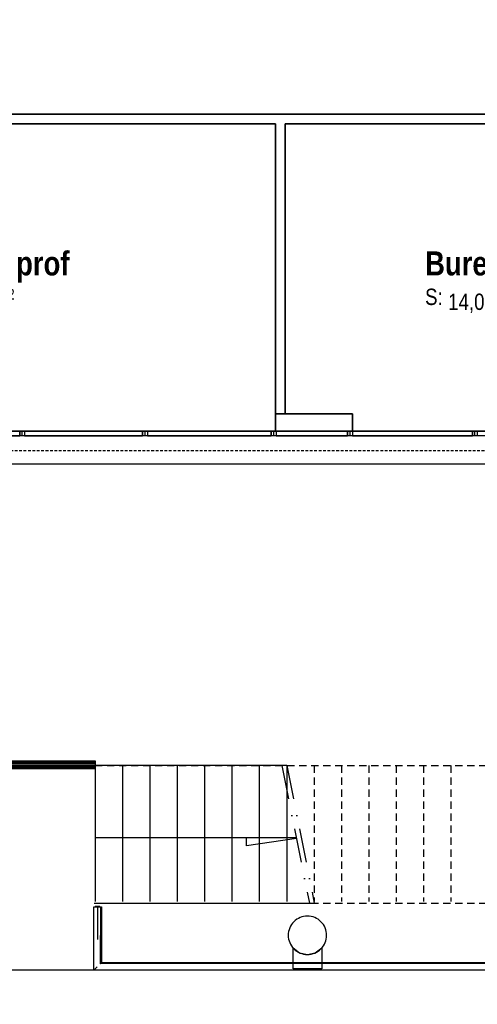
# Model space of a CAD drawing. Extents: x -24342 to 73038, y -9656 to 30949.
# Tile 123 of 170: x 4993 to 5469, y 8003 to 9029. Entities that reach past the tile are written whole.
import ezdxf
from ezdxf.enums import TextEntityAlignment as Align

# ---------------------------------------------------------------- set-up
doc = ezdxf.new("R2010")
doc.units = 0
for name, pattern in [('21.0032_xref_r+1_02_pro$0$Points tirets', [670.277762, 352.777767, -176.388884, 0, -141.111112]), ('21.0032_xref_r+1_02_pro$0$Tirets', [458.610928, 282.222247, -176.388681]), ('21.0032_xref_r+1_02_pro$0$Tirets petits', [125, 75, -50]), ('ACAD_ISO12W100', [21, 12, -3, 0, -3, 0, -3])]:
    doc.linetypes.add(name, pattern=pattern)
for name, color, linetype in [('0_XREF', 250, 'Continuous'), ('21.0032_xref_r+1_02_pro$0$08-01 2D Dessin général.2D', 251, 'Continuous'), ('21.0032_xref_r+1_02_pro$0$A-AREA-____-OTLN.Modèle IFC', 251, 'Continuous'), ('21.0032_xref_r+1_02_pro$0$A-FLOR-HRAL-OTLN.Modèle IFC', 251, 'Continuous'), ('21.0032_xref_r+1_02_pro$0$A-GLAZ-CURT-OTLN.Modèle IFC', 251, 'Continuous'), ('21.0032_xref_r+1_02_pro$0$A-GLAZ-CWMG-OTLN.Modèle IFC', 251, 'Continuous'), ('21.0032_xref_r+1_02_pro$0$A-WALL-____-OTLN.Modèle IFC', 251, 'Continuous'), ('21.0032_xref_r+1_02_pro$0$Marques de Zone ARCHICAD', 251, 'Continuous'), ('21.0032_xref_r+1_02_pro$0$S-BEAM-____-OTLN.Modèle IFC', 253, 'Continuous'), ('21.0032_xref_r+1_02_pro$0$S-COLS-____-OTLN.Modèle IFC', 251, 'Continuous')]:
    doc.layers.add(name, color=color, linetype=linetype)
doc.styles.add('21.0032_xref_r+1_02_pro$0$STYLE_GENERE_1', font='ARIALNB.TTF')
doc.styles.add('21.0032_xref_r+1_02_pro$0$STYLE_GENERE_2', font='ARIALN.TTF')

# ---------------------------------------------------------------- blocks, each defined once
blk = doc.blocks.new('21.0032_xref_r+1_02_pro$0$Bureau prof_BUR_5_1', base_point=(49640, -12400))
at = {"layer": '21.0032_xref_r+1_02_pro$0$Marques de Zone ARCHICAD', "ltscale": 0.1, "insert": (49061, -12518), "char_height": 170, "attachment_point": 1, "style": '21.0032_xref_r+1_02_pro$0$STYLE_GENERE_2'}
blk.add_mtext('\\A1;\\pt0,100;18,50{\\H0.66x;\\S^  ;} m{\\H0.66x;\\S2^  ;}', dxfattribs=at)
at = {"layer": '21.0032_xref_r+1_02_pro$0$Marques de Zone ARCHICAD', "ltscale": 0.1}
for tag, height, style, p in [('DUMMY_849', 250, '21.0032_xref_r+1_02_pro$0$STYLE_GENERE_1', (50459, -12054)), ('ROOM_NAME', 250, '21.0032_xref_r+1_02_pro$0$STYLE_GENERE_1', (48821, -12128)), ('calculatedAreaCode', 170, '21.0032_xref_r+1_02_pro$0$STYLE_GENERE_2', (48821, -12516))]:
    blk.add_attdef(tag, text='', height=height, dxfattribs=dict(at, style=style)).set_placement(p, align=Align.TOP_LEFT)
blk = doc.blocks.new('21.0032_xref_r+1_02_pro$0$Bureau prof_BUR_6_1', base_point=(54965, -12400))
at = {"layer": '21.0032_xref_r+1_02_pro$0$Marques de Zone ARCHICAD', "ltscale": 0.1, "insert": (54386, -12518), "char_height": 170, "attachment_point": 1, "style": '21.0032_xref_r+1_02_pro$0$STYLE_GENERE_2'}
blk.add_mtext('\\A1;\\pt0,100;14,00{\\H0.66x;\\S^  ;} m{\\H0.66x;\\S2^  ;}', dxfattribs=at)
at = {"layer": '21.0032_xref_r+1_02_pro$0$Marques de Zone ARCHICAD', "ltscale": 0.1}
for tag, height, style, p in [('DUMMY_849', 250, '21.0032_xref_r+1_02_pro$0$STYLE_GENERE_1', (55784, -12054)), ('ROOM_NAME', 250, '21.0032_xref_r+1_02_pro$0$STYLE_GENERE_1', (54146, -12128)), ('calculatedAreaCode', 170, '21.0032_xref_r+1_02_pro$0$STYLE_GENERE_2', (54146, -12516))]:
    blk.add_attdef(tag, text='', height=height, dxfattribs=dict(at, style=style)).set_placement(p, align=Align.TOP_LEFT)
blk = doc.blocks.new('21.0032_xref_r+1_02_pro$0$Mur_63_1', base_point=(55940, -10750))
at = {"layer": '21.0032_xref_r+1_02_pro$0$A-WALL-____-OTLN.Modèle IFC', "linetype": 'Continuous', "ltscale": 0.1, "flags": 128}
for points in [[(47940, -10700), (47940, -10800)], [(55890, -10700), (47940, -10700)], [(48040, -10800), (52590, -10800)], [(52690, -10800), (55890, -10800)]]:
    blk.add_lwpolyline(points, dxfattribs=at)
blk = doc.blocks.new('21.0032_xref_r+1_02_pro$0$Mur_69_1', base_point=(52640, -10750))
at = {"layer": '21.0032_xref_r+1_02_pro$0$A-WALL-____-OTLN.Modèle IFC', "linetype": 'Continuous', "ltscale": 0.1, "flags": 128}
for points in [[(52590, -10800), (52590, -13820)], [(52690, -13820), (52690, -10800)], [(52590, -13820), (52690, -13820)]]:
    blk.add_lwpolyline(points, dxfattribs=at)
blk = doc.blocks.new('21.0032_xref_r+1_02_pro$0$Mur_140_1', base_point=(52590, -13910))
at = {"layer": '21.0032_xref_r+1_02_pro$0$A-WALL-____-OTLN.Modèle IFC', "linetype": 'Continuous', "ltscale": 0.1, "flags": 128}
for points in [[(53390, -13820), (52590, -13820)], [(52590, -13820), (52590, -14000)], [(53390, -14000), (53390, -13820)], [(52590, -14000), (53390, -14000)]]:
    blk.add_lwpolyline(points, dxfattribs=at)
blk = doc.blocks.new('21.0032_xref_r+1_02_pro$0$Mur_161_1', base_point=(43270, -14170))
at = {"layer": '21.0032_xref_r+1_02_pro$0$A-WALL-____-OTLN.Modèle IFC', "linetype": 'Continuous', "ltscale": 0.1, "flags": 128}
for points in [[(60910, -14000), (43270, -14000)], [(43270, -14340), (60910, -14340)]]:
    blk.add_lwpolyline(points, dxfattribs=at)
blk = doc.blocks.new('21.0032_xref_r+1_02_pro$0$Mur_187_1', base_point=(52590, -13910))
at = {"layer": '21.0032_xref_r+1_02_pro$0$A-WALL-____-OTLN.Modèle IFC', "linetype": '21.0032_xref_r+1_02_pro$0$Tirets', "ltscale": 0.1, "flags": 128}
for points in [[(53390, -13820), (52590, -13820)], [(52590, -13820), (52590, -14000)], [(53390, -14000), (53390, -13820)], [(52590, -14000), (53390, -14000)]]:
    blk.add_lwpolyline(points, dxfattribs=at)
blk = doc.blocks.new('21.0032_xref_r+1_02_pro$0$Mur_193_1', base_point=(43270, -14100))
at = {"layer": '21.0032_xref_r+1_02_pro$0$A-WALL-____-OTLN.Modèle IFC', "linetype": '21.0032_xref_r+1_02_pro$0$Tirets', "ltscale": 0.1, "flags": 128}
for points in [[(60910, -14000), (43270, -14000)], [(43270, -14200), (60910, -14200)]]:
    blk.add_lwpolyline(points, dxfattribs=at)
blk = doc.blocks.new('21.0032_xref_r+1_02_pro$0$Poteau_20_1', base_point=(52921, -19251))
at = {"layer": '21.0032_xref_r+1_02_pro$0$S-COLS-____-OTLN.Modèle IFC', "linetype": 'Continuous', "ltscale": 0.1, "flags": 128}
blk.add_lwpolyline([(52721, -19251, 0.414214), (52921, -19451, 0.414214), (53121, -19251, 0.414214), (52921, -19051, 0.414214)], format="xyb", close=True, dxfattribs=at)
blk = doc.blocks.new('21.0032_xref_r+1_02_pro$0$Poutre 1[184]_1', base_point=(28830, -37404))
at = {"layer": '21.0032_xref_r+1_02_pro$0$S-BEAM-____-OTLN.Modèle IFC', "linetype": 'Continuous', "ltscale": 0.1}
for p, q in [((52771, -19600), (52771, -19383)), ((52771, -19383), (52839, -19433)), ((52839, -19433), (52921, -19451)), ((52921, -19451), (53003, -19433)), ((53003, -19433), (53071, -19383)), ((53071, -19383), (53071, -19600)), ((53071, -19600), (52771, -19600))]:
    blk.add_line(p, q, dxfattribs=at)
blk = doc.blocks.new('21.0032_xref_r+1_02_pro$0$IFC Extruded[367]_1', base_point=(50590, -14000))
at = {"layer": '21.0032_xref_r+1_02_pro$0$A-GLAZ-CURT-OTLN.Modèle IFC', "linetype": 'Continuous', "ltscale": 0.1}
for p, q in [((51205, -14005), (49975, -14005)), ((49975, -14005), (49975, -14045)), ((49975, -14045), (51205, -14045)), ((51205, -14045), (51205, -14005))]:
    blk.add_line(p, q, dxfattribs=at)
blk = doc.blocks.new('21.0032_xref_r+1_02_pro$0$IFC Extruded[368]_1', base_point=(51900, -14000))
at = {"layer": '21.0032_xref_r+1_02_pro$0$A-GLAZ-CURT-OTLN.Modèle IFC', "linetype": 'Continuous', "ltscale": 0.1}
for p, q in [((52545, -14005), (51255, -14005)), ((51255, -14005), (51255, -14045)), ((51255, -14045), (52545, -14045)), ((52545, -14045), (52545, -14005))]:
    blk.add_line(p, q, dxfattribs=at)
blk = doc.blocks.new('21.0032_xref_r+1_02_pro$0$IFC Extruded[369]_1', base_point=(52968, -14000))
at = {"layer": '21.0032_xref_r+1_02_pro$0$A-GLAZ-CURT-OTLN.Modèle IFC', "linetype": 'Continuous', "ltscale": 0.1}
for p, q in [((53340, -14005), (52595, -14005)), ((52595, -14005), (52595, -14045)), ((52595, -14045), (53340, -14045)), ((53340, -14045), (53340, -14005))]:
    blk.add_line(p, q, dxfattribs=at)
blk = doc.blocks.new('21.0032_xref_r+1_02_pro$0$IFC Extruded[370]_1', base_point=(54015, -14000))
at = {"layer": '21.0032_xref_r+1_02_pro$0$A-GLAZ-CURT-OTLN.Modèle IFC', "linetype": 'Continuous', "ltscale": 0.1}
for p, q in [((54640, -14005), (53390, -14005)), ((53390, -14005), (53390, -14045)), ((53390, -14045), (54640, -14045)), ((54640, -14045), (54640, -14005))]:
    blk.add_line(p, q, dxfattribs=at)
blk = doc.blocks.new('21.0032_xref_r+1_02_pro$0$IFC Extruded[383]_1', base_point=(50590, -14000))
at = {"layer": '21.0032_xref_r+1_02_pro$0$A-GLAZ-CURT-OTLN.Modèle IFC', "linetype": 'Continuous', "ltscale": 0.1}
for p, q in [((51205, -14005), (49975, -14005)), ((49975, -14005), (49975, -14045)), ((49975, -14045), (51205, -14045)), ((51205, -14045), (51205, -14005))]:
    blk.add_line(p, q, dxfattribs=at)
blk = doc.blocks.new('21.0032_xref_r+1_02_pro$0$IFC Extruded[384]_1', base_point=(51900, -14000))
at = {"layer": '21.0032_xref_r+1_02_pro$0$A-GLAZ-CURT-OTLN.Modèle IFC', "linetype": 'Continuous', "ltscale": 0.1}
for p, q in [((52545, -14005), (51255, -14005)), ((51255, -14005), (51255, -14045)), ((51255, -14045), (52545, -14045)), ((52545, -14045), (52545, -14005))]:
    blk.add_line(p, q, dxfattribs=at)
blk = doc.blocks.new('21.0032_xref_r+1_02_pro$0$IFC Extruded[385]_1', base_point=(52968, -14000))
at = {"layer": '21.0032_xref_r+1_02_pro$0$A-GLAZ-CURT-OTLN.Modèle IFC', "linetype": 'Continuous', "ltscale": 0.1}
for p, q in [((53340, -14005), (52595, -14005)), ((52595, -14005), (52595, -14045)), ((52595, -14045), (53340, -14045)), ((53340, -14045), (53340, -14005))]:
    blk.add_line(p, q, dxfattribs=at)
blk = doc.blocks.new('21.0032_xref_r+1_02_pro$0$IFC Extruded[386]_1', base_point=(54015, -14000))
at = {"layer": '21.0032_xref_r+1_02_pro$0$A-GLAZ-CURT-OTLN.Modèle IFC', "linetype": 'Continuous', "ltscale": 0.1}
for p, q in [((54640, -14005), (53390, -14005)), ((53390, -14005), (53390, -14045)), ((53390, -14045), (54640, -14045)), ((54640, -14045), (54640, -14005))]:
    blk.add_line(p, q, dxfattribs=at)
blk = doc.blocks.new('21.0032_xref_r+1_02_pro$0$IFC Extruded[399]_1', base_point=(50590, -14000))
at = {"layer": '21.0032_xref_r+1_02_pro$0$A-GLAZ-CURT-OTLN.Modèle IFC', "linetype": 'Continuous', "ltscale": 0.1}
for p, q in [((51205, -14005), (49975, -14005)), ((49975, -14005), (49975, -14045)), ((49975, -14045), (51205, -14045)), ((51205, -14045), (51205, -14005))]:
    blk.add_line(p, q, dxfattribs=at)
blk = doc.blocks.new('21.0032_xref_r+1_02_pro$0$IFC Extruded[400]_1', base_point=(51900, -14000))
at = {"layer": '21.0032_xref_r+1_02_pro$0$A-GLAZ-CURT-OTLN.Modèle IFC', "linetype": 'Continuous', "ltscale": 0.1}
for p, q in [((52545, -14005), (51255, -14005)), ((51255, -14005), (51255, -14045)), ((51255, -14045), (52545, -14045)), ((52545, -14045), (52545, -14005))]:
    blk.add_line(p, q, dxfattribs=at)
blk = doc.blocks.new('21.0032_xref_r+1_02_pro$0$IFC Extruded[401]_1', base_point=(52968, -14000))
at = {"layer": '21.0032_xref_r+1_02_pro$0$A-GLAZ-CURT-OTLN.Modèle IFC', "linetype": 'Continuous', "ltscale": 0.1}
for p, q in [((53340, -14005), (52595, -14005)), ((52595, -14005), (52595, -14045)), ((52595, -14045), (53340, -14045)), ((53340, -14045), (53340, -14005))]:
    blk.add_line(p, q, dxfattribs=at)
blk = doc.blocks.new('21.0032_xref_r+1_02_pro$0$IFC Extruded[402]_1', base_point=(54015, -14000))
at = {"layer": '21.0032_xref_r+1_02_pro$0$A-GLAZ-CURT-OTLN.Modèle IFC', "linetype": 'Continuous', "ltscale": 0.1}
for p, q in [((54640, -14005), (53390, -14005)), ((53390, -14005), (53390, -14045)), ((53390, -14045), (54640, -14045)), ((54640, -14045), (54640, -14005))]:
    blk.add_line(p, q, dxfattribs=at)
blk = doc.blocks.new('21.0032_xref_r+1_02_pro$0$IFC Extruded[415]_1', base_point=(54640, -14000))
at = {"layer": '21.0032_xref_r+1_02_pro$0$A-GLAZ-CWMG-OTLN.Modèle IFC', "linetype": 'Continuous', "ltscale": 0.1}
for p, q in [((53390, -14000), (53390, -14050)), ((53390, -14000), (54640, -14000)), ((53390, -14050), (54640, -14050)), ((54640, -14000), (54640, -14050))]:
    blk.add_line(p, q, dxfattribs=at)
blk = doc.blocks.new('21.0032_xref_r+1_02_pro$0$IFC Extruded[416]_1', base_point=(53340, -14000))
at = {"layer": '21.0032_xref_r+1_02_pro$0$A-GLAZ-CWMG-OTLN.Modèle IFC', "linetype": 'Continuous', "ltscale": 0.1}
for p, q in [((52595, -14000), (52595, -14050)), ((52595, -14000), (53340, -14000)), ((52595, -14050), (53340, -14050)), ((53340, -14000), (53340, -14050))]:
    blk.add_line(p, q, dxfattribs=at)
blk = doc.blocks.new('21.0032_xref_r+1_02_pro$0$IFC Extruded[417]_1', base_point=(52545, -14000))
at = {"layer": '21.0032_xref_r+1_02_pro$0$A-GLAZ-CWMG-OTLN.Modèle IFC', "linetype": 'Continuous', "ltscale": 0.1}
for p, q in [((51255, -14000), (51255, -14050)), ((51255, -14000), (52545, -14000)), ((51255, -14050), (52545, -14050)), ((52545, -14000), (52545, -14050))]:
    blk.add_line(p, q, dxfattribs=at)
blk = doc.blocks.new('21.0032_xref_r+1_02_pro$0$IFC Extruded[418]_1', base_point=(51205, -14000))
at = {"layer": '21.0032_xref_r+1_02_pro$0$A-GLAZ-CWMG-OTLN.Modèle IFC', "linetype": 'Continuous', "ltscale": 0.1}
for p, q in [((49975, -14000), (49975, -14050)), ((49975, -14000), (51205, -14000)), ((49975, -14050), (51205, -14050)), ((51205, -14000), (51205, -14050))]:
    blk.add_line(p, q, dxfattribs=at)
blk = doc.blocks.new('21.0032_xref_r+1_02_pro$0$IFC Extruded[419]_1', base_point=(49925, -14000))
at = {"layer": '21.0032_xref_r+1_02_pro$0$A-GLAZ-CWMG-OTLN.Modèle IFC', "linetype": 'Continuous', "ltscale": 0.1}
for p, q in [((48715, -14000), (48715, -14050)), ((48715, -14000), (49925, -14000)), ((48715, -14050), (49925, -14050)), ((49925, -14000), (49925, -14050))]:
    blk.add_line(p, q, dxfattribs=at)
blk = doc.blocks.new('21.0032_xref_r+1_02_pro$0$IFC Extruded[431]_1', base_point=(54640, -14000))
at = {"layer": '21.0032_xref_r+1_02_pro$0$A-GLAZ-CWMG-OTLN.Modèle IFC', "linetype": 'Continuous', "ltscale": 0.1}
for p, q in [((53390, -14000), (53390, -14050)), ((53390, -14000), (54640, -14000)), ((53390, -14050), (54640, -14050)), ((54640, -14000), (54640, -14050))]:
    blk.add_line(p, q, dxfattribs=at)
blk = doc.blocks.new('21.0032_xref_r+1_02_pro$0$IFC Extruded[432]_1', base_point=(53340, -14000))
at = {"layer": '21.0032_xref_r+1_02_pro$0$A-GLAZ-CWMG-OTLN.Modèle IFC', "linetype": 'Continuous', "ltscale": 0.1}
for p, q in [((52595, -14000), (52595, -14050)), ((52595, -14000), (53340, -14000)), ((52595, -14050), (53340, -14050)), ((53340, -14000), (53340, -14050))]:
    blk.add_line(p, q, dxfattribs=at)
blk = doc.blocks.new('21.0032_xref_r+1_02_pro$0$IFC Extruded[433]_1', base_point=(52545, -14000))
at = {"layer": '21.0032_xref_r+1_02_pro$0$A-GLAZ-CWMG-OTLN.Modèle IFC', "linetype": 'Continuous', "ltscale": 0.1}
for p, q in [((51255, -14000), (51255, -14050)), ((51255, -14000), (52545, -14000)), ((51255, -14050), (52545, -14050)), ((52545, -14000), (52545, -14050))]:
    blk.add_line(p, q, dxfattribs=at)
blk = doc.blocks.new('21.0032_xref_r+1_02_pro$0$IFC Extruded[434]_1', base_point=(51205, -14000))
at = {"layer": '21.0032_xref_r+1_02_pro$0$A-GLAZ-CWMG-OTLN.Modèle IFC', "linetype": 'Continuous', "ltscale": 0.1}
for p, q in [((49975, -14000), (49975, -14050)), ((49975, -14000), (51205, -14000)), ((49975, -14050), (51205, -14050)), ((51205, -14000), (51205, -14050))]:
    blk.add_line(p, q, dxfattribs=at)
blk = doc.blocks.new('21.0032_xref_r+1_02_pro$0$IFC Extruded[435]_1', base_point=(49925, -14000))
at = {"layer": '21.0032_xref_r+1_02_pro$0$A-GLAZ-CWMG-OTLN.Modèle IFC', "linetype": 'Continuous', "ltscale": 0.1}
for p, q in [((48715, -14000), (48715, -14050)), ((48715, -14000), (49925, -14000)), ((48715, -14050), (49925, -14050)), ((49925, -14000), (49925, -14050))]:
    blk.add_line(p, q, dxfattribs=at)
blk = doc.blocks.new('21.0032_xref_r+1_02_pro$0$IFC Extruded[454]_1', base_point=(54665, -14000))
at = {"layer": '21.0032_xref_r+1_02_pro$0$A-GLAZ-CWMG-OTLN.Modèle IFC', "linetype": 'Continuous', "ltscale": 0.1}
for p, q in [((54665, -14050), (54665, -14000)), ((55950, -14000), (54665, -14000)), ((55950, -14050), (54665, -14050)), ((55950, -14050), (55950, -14000))]:
    blk.add_line(p, q, dxfattribs=at)
blk = doc.blocks.new('21.0032_xref_r+1_02_pro$0$IFC Extruded[455]_1', base_point=(53365, -14000))
at = {"layer": '21.0032_xref_r+1_02_pro$0$A-GLAZ-CWMG-OTLN.Modèle IFC', "linetype": 'Continuous', "ltscale": 0.1}
for p, q in [((53365, -14050), (53365, -14000)), ((54665, -14000), (53365, -14000)), ((54665, -14050), (53365, -14050)), ((54665, -14050), (54665, -14000))]:
    blk.add_line(p, q, dxfattribs=at)
blk = doc.blocks.new('21.0032_xref_r+1_02_pro$0$IFC Extruded[456]_1', base_point=(52570, -14000))
at = {"layer": '21.0032_xref_r+1_02_pro$0$A-GLAZ-CWMG-OTLN.Modèle IFC', "linetype": 'Continuous', "ltscale": 0.1}
for p, q in [((52570, -14050), (52570, -14000)), ((53365, -14000), (52570, -14000)), ((53365, -14050), (52570, -14050)), ((53365, -14050), (53365, -14000))]:
    blk.add_line(p, q, dxfattribs=at)
blk = doc.blocks.new('21.0032_xref_r+1_02_pro$0$IFC Extruded[457]_1', base_point=(51230, -14000))
at = {"layer": '21.0032_xref_r+1_02_pro$0$A-GLAZ-CWMG-OTLN.Modèle IFC', "linetype": 'Continuous', "ltscale": 0.1}
for p, q in [((51230, -14050), (51230, -14000)), ((52570, -14000), (51230, -14000)), ((52570, -14050), (51230, -14050)), ((52570, -14050), (52570, -14000))]:
    blk.add_line(p, q, dxfattribs=at)
blk = doc.blocks.new('21.0032_xref_r+1_02_pro$0$IFC Extruded[458]_1', base_point=(49950, -14000))
at = {"layer": '21.0032_xref_r+1_02_pro$0$A-GLAZ-CWMG-OTLN.Modèle IFC', "linetype": 'Continuous', "ltscale": 0.1}
for p, q in [((49950, -14050), (49950, -14000)), ((51230, -14000), (49950, -14000)), ((51230, -14050), (49950, -14050)), ((51230, -14050), (51230, -14000))]:
    blk.add_line(p, q, dxfattribs=at)
blk = doc.blocks.new('21.0032_xref_r+1_02_pro$0$IFC Extruded[459]_1', base_point=(48690, -14000))
at = {"layer": '21.0032_xref_r+1_02_pro$0$A-GLAZ-CWMG-OTLN.Modèle IFC', "linetype": 'Continuous', "ltscale": 0.1}
for p, q in [((48690, -14050), (48690, -14000)), ((49950, -14000), (48690, -14000)), ((49950, -14050), (48690, -14050)), ((49950, -14050), (49950, -14000))]:
    blk.add_line(p, q, dxfattribs=at)
blk = doc.blocks.new('21.0032_xref_r+1_02_pro$0$IFC Extruded[480]_1', base_point=(49950, -14000))
at = {"layer": '21.0032_xref_r+1_02_pro$0$A-GLAZ-CWMG-OTLN.Modèle IFC', "linetype": 'Continuous', "ltscale": 0.1}
for p, q in [((49925, -14050), (49925, -14000)), ((49925, -14000), (49975, -14000)), ((49975, -14050), (49925, -14050)), ((49975, -14000), (49975, -14050))]:
    blk.add_line(p, q, dxfattribs=at)
blk = doc.blocks.new('21.0032_xref_r+1_02_pro$0$IFC Extruded[481]_1', base_point=(49950, -14000))
at = {"layer": '21.0032_xref_r+1_02_pro$0$A-GLAZ-CWMG-OTLN.Modèle IFC', "linetype": 'Continuous', "ltscale": 0.1}
for p, q in [((49925, -14050), (49925, -14000)), ((49925, -14000), (49975, -14000)), ((49975, -14050), (49925, -14050)), ((49975, -14000), (49975, -14050))]:
    blk.add_line(p, q, dxfattribs=at)
blk = doc.blocks.new('21.0032_xref_r+1_02_pro$0$IFC Extruded[482]_1', base_point=(49950, -14000))
at = {"layer": '21.0032_xref_r+1_02_pro$0$A-GLAZ-CWMG-OTLN.Modèle IFC', "linetype": 'Continuous', "ltscale": 0.1}
for p, q in [((49925, -14050), (49925, -14000)), ((49925, -14000), (49975, -14000)), ((49975, -14050), (49925, -14050)), ((49975, -14000), (49975, -14050))]:
    blk.add_line(p, q, dxfattribs=at)
blk = doc.blocks.new('21.0032_xref_r+1_02_pro$0$IFC Extruded[483]_1', base_point=(51230, -14000))
at = {"layer": '21.0032_xref_r+1_02_pro$0$A-GLAZ-CWMG-OTLN.Modèle IFC', "linetype": 'Continuous', "ltscale": 0.1}
for p, q in [((51205, -14050), (51205, -14000)), ((51205, -14000), (51255, -14000)), ((51255, -14050), (51205, -14050)), ((51255, -14000), (51255, -14050))]:
    blk.add_line(p, q, dxfattribs=at)
blk = doc.blocks.new('21.0032_xref_r+1_02_pro$0$IFC Extruded[484]_1', base_point=(51230, -14000))
at = {"layer": '21.0032_xref_r+1_02_pro$0$A-GLAZ-CWMG-OTLN.Modèle IFC', "linetype": 'Continuous', "ltscale": 0.1}
for p, q in [((51205, -14050), (51205, -14000)), ((51205, -14000), (51255, -14000)), ((51255, -14050), (51205, -14050)), ((51255, -14000), (51255, -14050))]:
    blk.add_line(p, q, dxfattribs=at)
blk = doc.blocks.new('21.0032_xref_r+1_02_pro$0$IFC Extruded[485]_1', base_point=(51230, -14000))
at = {"layer": '21.0032_xref_r+1_02_pro$0$A-GLAZ-CWMG-OTLN.Modèle IFC', "linetype": 'Continuous', "ltscale": 0.1}
for p, q in [((51205, -14050), (51205, -14000)), ((51205, -14000), (51255, -14000)), ((51255, -14050), (51205, -14050)), ((51255, -14000), (51255, -14050))]:
    blk.add_line(p, q, dxfattribs=at)
blk = doc.blocks.new('21.0032_xref_r+1_02_pro$0$IFC Extruded[486]_1', base_point=(52570, -14000))
at = {"layer": '21.0032_xref_r+1_02_pro$0$A-GLAZ-CWMG-OTLN.Modèle IFC', "linetype": 'Continuous', "ltscale": 0.1}
for p, q in [((52545, -14050), (52545, -14000)), ((52545, -14000), (52595, -14000)), ((52595, -14050), (52545, -14050)), ((52595, -14000), (52595, -14050))]:
    blk.add_line(p, q, dxfattribs=at)
blk = doc.blocks.new('21.0032_xref_r+1_02_pro$0$IFC Extruded[487]_1', base_point=(52570, -14000))
at = {"layer": '21.0032_xref_r+1_02_pro$0$A-GLAZ-CWMG-OTLN.Modèle IFC', "linetype": 'Continuous', "ltscale": 0.1}
for p, q in [((52545, -14050), (52545, -14000)), ((52545, -14000), (52595, -14000)), ((52595, -14050), (52545, -14050)), ((52595, -14000), (52595, -14050))]:
    blk.add_line(p, q, dxfattribs=at)
blk = doc.blocks.new('21.0032_xref_r+1_02_pro$0$IFC Extruded[488]_1', base_point=(52570, -14000))
at = {"layer": '21.0032_xref_r+1_02_pro$0$A-GLAZ-CWMG-OTLN.Modèle IFC', "linetype": 'Continuous', "ltscale": 0.1}
for p, q in [((52545, -14050), (52545, -14000)), ((52545, -14000), (52595, -14000)), ((52595, -14050), (52545, -14050)), ((52595, -14000), (52595, -14050))]:
    blk.add_line(p, q, dxfattribs=at)
blk = doc.blocks.new('21.0032_xref_r+1_02_pro$0$IFC Extruded[489]_1', base_point=(53365, -14000))
at = {"layer": '21.0032_xref_r+1_02_pro$0$A-GLAZ-CWMG-OTLN.Modèle IFC', "linetype": 'Continuous', "ltscale": 0.1}
for p, q in [((53340, -14050), (53340, -14000)), ((53340, -14000), (53390, -14000)), ((53390, -14050), (53340, -14050)), ((53390, -14000), (53390, -14050))]:
    blk.add_line(p, q, dxfattribs=at)
blk = doc.blocks.new('21.0032_xref_r+1_02_pro$0$IFC Extruded[490]_1', base_point=(53365, -14000))
at = {"layer": '21.0032_xref_r+1_02_pro$0$A-GLAZ-CWMG-OTLN.Modèle IFC', "linetype": 'Continuous', "ltscale": 0.1}
for p, q in [((53340, -14050), (53340, -14000)), ((53340, -14000), (53390, -14000)), ((53390, -14050), (53340, -14050)), ((53390, -14000), (53390, -14050))]:
    blk.add_line(p, q, dxfattribs=at)
blk = doc.blocks.new('21.0032_xref_r+1_02_pro$0$IFC Extruded[491]_1', base_point=(53365, -14000))
at = {"layer": '21.0032_xref_r+1_02_pro$0$A-GLAZ-CWMG-OTLN.Modèle IFC', "linetype": 'Continuous', "ltscale": 0.1}
for p, q in [((53340, -14050), (53340, -14000)), ((53340, -14000), (53390, -14000)), ((53390, -14050), (53340, -14050)), ((53390, -14000), (53390, -14050))]:
    blk.add_line(p, q, dxfattribs=at)
blk = doc.blocks.new('21.0032_xref_r+1_02_pro$0$IFC Extruded[492]_1', base_point=(54665, -14000))
at = {"layer": '21.0032_xref_r+1_02_pro$0$A-GLAZ-CWMG-OTLN.Modèle IFC', "linetype": 'Continuous', "ltscale": 0.1}
for p, q in [((54640, -14050), (54640, -14000)), ((54640, -14000), (54690, -14000)), ((54690, -14050), (54640, -14050)), ((54690, -14000), (54690, -14050))]:
    blk.add_line(p, q, dxfattribs=at)
blk = doc.blocks.new('21.0032_xref_r+1_02_pro$0$IFC Extruded[493]_1', base_point=(54665, -14000))
at = {"layer": '21.0032_xref_r+1_02_pro$0$A-GLAZ-CWMG-OTLN.Modèle IFC', "linetype": 'Continuous', "ltscale": 0.1}
for p, q in [((54640, -14050), (54640, -14000)), ((54640, -14000), (54690, -14000)), ((54690, -14050), (54640, -14050)), ((54690, -14000), (54690, -14050))]:
    blk.add_line(p, q, dxfattribs=at)
blk = doc.blocks.new('21.0032_xref_r+1_02_pro$0$IFC Extruded[494]_1', base_point=(54665, -14000))
at = {"layer": '21.0032_xref_r+1_02_pro$0$A-GLAZ-CWMG-OTLN.Modèle IFC', "linetype": 'Continuous', "ltscale": 0.1}
for p, q in [((54640, -14050), (54640, -14000)), ((54640, -14000), (54690, -14000)), ((54690, -14050), (54640, -14050)), ((54690, -14000), (54690, -14050))]:
    blk.add_line(p, q, dxfattribs=at)
blk = doc.blocks.new('21.0032_xref_r+1_02_pro$0$Poutre 2[702]_1', base_point=(28830, -37404))
at = {"layer": '21.0032_xref_r+1_02_pro$0$S-BEAM-____-OTLN.Modèle IFC', "linetype": 'Continuous', "ltscale": 0.1}
for p, q in [((52771, -19600), (52771, -19383)), ((52771, -19383), (52839, -19433)), ((52839, -19433), (52921, -19451)), ((52921, -19451), (53003, -19433)), ((53003, -19433), (53071, -19383)), ((53071, -19383), (53071, -19600)), ((53071, -19600), (52771, -19600))]:
    blk.add_line(p, q, dxfattribs=at)
blk = doc.blocks.new('21.0032_xref_r+1_02_pro$0$Barrière 33[712]_1', base_point=(50694, -19616))
at = {"layer": '21.0032_xref_r+1_02_pro$0$A-FLOR-HRAL-OTLN.Modèle IFC', "linetype": 'Continuous', "ltscale": 0.1}
for p, q in [((62549, -13815), (62556, -13815)), ((62549, -17206), (62549, -13815)), ((62556, -13815), (62563, -13815)), ((62557, -16681), (62563, -13815)), ((62563, -13815), (62578, -13815)), ((62565, -13815), (62565, -13811)), ((62565, -13811), (62615, -13811)), ((62578, -13815), (62594, -13815)), ((62594, -13815), (62608, -13815)), ((62608, -13815), (62622, -13815)), ((62615, -13811), (62615, -13815)), ((62622, -13815), (62626, -13815)), ((62626, -13815), (62629, -13815)), ((62629, -13815), (62629, -16200)), ((62629, -16200), (62629, -16223)), ((62629, -16223), (62629, -19614)), ((62563, -19548), (62557, -16681)), ((62549, -17230), (62549, -17206)), ((62549, -19534), (62549, -17230)), ((50696, -18956), (50702, -18956)), ((50696, -19244), (50696, -18956)), ((50702, -18956), (50709, -18956)), ((50709, -18956), (50724, -18956)), ((50710, -18956), (50710, -18952)), ((50760, -18952), (50710, -18952)), ((50724, -18956), (50740, -18956)), ((50738, -19294), (50740, -18956)), ((50740, -18956), (50747, -18956)), ((50747, -18956), (50754, -18956)), ((50754, -18956), (50768, -18956)), ((50760, -18952), (50760, -18956)), ((50768, -18956), (50762, -19548)), ((50768, -18956), (50772, -18956)), ((50772, -18956), (50776, -18956)), ((50776, -18956), (50776, -19534)), ((50696, -19285), (50696, -19244)), ((50696, -19614), (50696, -19285)), ((50731, -19579), (50717, -19593)), ((50769, -19541), (50762, -19548)), ((56663, -19542), (50762, -19548)), ((50776, -19534), (50769, -19541)), ((50776, -19534), (55641, -19534)), ((55641, -19534), (57651, -19534)), ((56663, -19542), (62563, -19548)), ((57651, -19534), (62549, -19534)), ((62549, -19534), (62556, -19541)), ((62556, -19541), (62563, -19548)), ((62594, -19579), (62608, -19593)), ((50701, -19609), (50696, -19614)), ((55594, -19614), (50696, -19614)), ((50703, -19607), (50701, -19609)), ((50717, -19593), (50703, -19607)), ((57764, -19614), (55594, -19614)), ((62629, -19614), (57764, -19614)), ((62608, -19593), (62622, -19607)), ((62622, -19607), (62626, -19611)), ((62626, -19611), (62626, -19611)), ((62626, -19611), (62629, -19614))]:
    blk.add_line(p, q, dxfattribs=at)
blk = doc.blocks.new('21.0032_xref_r+1_02_pro$0$Barrière 34[713]_1', base_point=(28830, -37404))
at = {"layer": '21.0032_xref_r+1_02_pro$0$A-FLOR-HRAL-OTLN.Modèle IFC', "linetype": 'Continuous', "ltscale": 0.1}
for p, q in [((49190, -17434), (49190, -17438)), ((49190, -17434), (50710, -17434)), ((50710, -17434), (50710, -17438)), ((49190, -17450), (49186, -17450)), ((49186, -17450), (49186, -17500)), ((49186, -17500), (49190, -17500)), ((49190, -17438), (49190, -17448)), ((49190, -17438), (50710, -17438)), ((49190, -17448), (49190, -17462)), ((49190, -17448), (50710, -17448)), ((49190, -17462), (49190, -17479)), ((49190, -17462), (50710, -17462)), ((49190, -17479), (49190, -17494)), ((49190, -17479), (50710, -17479)), ((49190, -17494), (49190, -17507)), ((49190, -17494), (50710, -17494)), ((49190, -17507), (49190, -17514)), ((49190, -17507), (50710, -17507)), ((49190, -17514), (49190, -17514)), ((49190, -17514), (50710, -17514)), ((49190, -17514), (50710, -17514)), ((50710, -17438), (50710, -17448)), ((50710, -17448), (50710, -17462)), ((50714, -17450), (50710, -17450)), ((50710, -17462), (50710, -17479)), ((50710, -17479), (50710, -17494)), ((50710, -17494), (50710, -17507)), ((50710, -17500), (50714, -17500)), ((50710, -17507), (50710, -17514)), ((50710, -17514), (50710, -17514)), ((50714, -17500), (50714, -17450))]:
    blk.add_line(p, q, dxfattribs=at)
blk = doc.blocks.new('21.0032_xref_r+1_02_pro')
at = {"layer": '21.0032_xref_r+1_02_pro$0$08-01 2D Dessin général.2D', "linetype": 'Continuous', "ltscale": 0.1}
for p, q in [((5071, -1748.4), (5071, -1890)), ((5099.5, -1748.4), (5099.5, -1890)), ((5128, -1748.4), (5128, -1890)), ((5156.5, -1748.4), (5156.5, -1890)), ((5185, -1748.4), (5185, -1890)), ((5213.5, -1748.4), (5213.5, -1890)), ((5242, -1748.4), (5242, -1890)), ((5270.5, -1748.4), (5270.5, -1890)), ((5071, -1823.4), (5280.6, -1823.4)), ((5228.6, -1831.8), (5228.6, -1823.4)), ((5280.7, -1824.2), (5228.6, -1831.8))]:
    blk.add_line(p, q, dxfattribs=at)
at = {"layer": '21.0032_xref_r+1_02_pro$0$08-01 2D Dessin général.2D', "linetype": '21.0032_xref_r+1_02_pro$0$Points tirets', "ltscale": 0.1}
for p, q in [((5265.5, -1748.4), (5294.3, -1891.5)), ((5270.5, -1748.4), (5299.3, -1891.5))]:
    blk.add_line(p, q, dxfattribs=at)
at = {"layer": '21.0032_xref_r+1_02_pro$0$08-01 2D Dessin général.2D', "linetype": '21.0032_xref_r+1_02_pro$0$Tirets petits', "ltscale": 0.1}
for p, q in [((5299, -1748.4), (5299, -1890)), ((5327.5, -1748.4), (5327.5, -1890)), ((5356, -1748.4), (5356, -1890)), ((5384.5, -1748.4), (5384.5, -1890)), ((5413, -1748.4), (5413, -1890)), ((5441.5, -1748.4), (5441.5, -1890))]:
    blk.add_line(p, q, dxfattribs=at)
at = {"layer": '21.0032_xref_r+1_02_pro$0$08-01 2D Dessin général.2D', "linetype": '21.0032_xref_r+1_02_pro$0$Tirets petits', "ltscale": 0.1, "flags": 128}
for points in [[(5071, -1748.4), (5613, -1748.4), (5613, -1743.4), (5759.6, -1743.4), (5759.6, -1953.4)], [(5071.1, -1891.5), (5606.5, -1891.5), (5606.5, -1953.6)]]:
    blk.add_lwpolyline(points, dxfattribs=at)
at = {"layer": '21.0032_xref_r+1_02_pro$0$08-01 2D Dessin général.2D', "linetype": 'Continuous', "ltscale": 0.1, "flags": 128}
for points in [[(5270.5, -1748.4), (5071, -1748.4)], [(5070.1, -1891.5), (5299.3, -1891.5)]]:
    blk.add_lwpolyline(points, dxfattribs=at)
at = {"layer": '21.0032_xref_r+1_02_pro$0$A-AREA-____-OTLN.Modèle IFC', "linetype": 'Continuous', "ltscale": 0.1, "flags": 128}
for points in [[(6491.5, -28), (6331.5, -28), (6331.5, -948), (4287, -948), (4287, -1070), (4524, -1070), (4524, -1098), (4794, -1098), (4794, -1070), (5599, -1070), (5599, -1098), (5859, -1098), (5859, -1070), (6153.5, -1070), (6153.5, -1062, -0.399479), (6331.3, -1231), (6508.7, -1231, -0.39949), (6686.5, -1062), (6686.5, -948), (6491.5, -948)], [(647.4, -2120.4), (3390, -2120), (3389.6, -2166.6), (4390.4, -2166.6), (4390, -2120), (8761.1, -2120), (8592.9, -1418), (8427.5, -1418), (8560, -1961.4), (6560.1, -1961.4), (6560.1, -1366.3, -0.157957), (6506.5, -1249), (6331.3, -1249, -0.214878), (6262.9, -1381.1), (6262.9, -1961.4), (1456.6, -1961.4), (1456.6, -1381.1, -0.215084), (1388.2, -1249), (1227.6, -1249, -0.214969), (1159.4, -1381), (1158.3, -1961.4), (647.4, -1961.4)]]:
    blk.add_lwpolyline(points, format="xyb", close=True, dxfattribs=at)
for points in [[(5259, -1080), (4804, -1080), (4804, -1108), (4669, -1108), (4669, -1382), (4739, -1382), (4739, -1400), (5259, -1400), (5259, -1381.8)], [(5724, -1108), (5589, -1108), (5589, -1080), (5269, -1080), (5269, -1382), (5339, -1382), (5339, -1400), (5724, -1400)]]:
    blk.add_lwpolyline(points, close=True, dxfattribs=at)
at = {"layer": '21.0032_xref_r+1_02_pro$0$A-AREA-____-OTLN.Modèle IFC', "linetype": 'Continuous', "ltscale": 0.1, "xscale": 0.1, "yscale": 0.1, "zscale": 0.1}
for name, p in [('21.0032_xref_r+1_02_pro$0$Bureau prof_BUR_5_1', (4964, -1240)), ('21.0032_xref_r+1_02_pro$0$Bureau prof_BUR_6_1', (5496.5, -1240))]:
    blk.add_blockref(name, p, dxfattribs=at).add_auto_attribs({'ROOM_NAME': 'Bureau prof', 'calculatedAreaCode': 'S: '})
at = {"layer": '21.0032_xref_r+1_02_pro$0$A-FLOR-HRAL-OTLN.Modèle IFC', "linetype": 'Continuous', "ltscale": 0.1, "xscale": 0.1, "yscale": 0.1, "zscale": 0.1}
for name, p in [('21.0032_xref_r+1_02_pro$0$Barrière 33[712]_1', (5069.4, -1961.6)), ('21.0032_xref_r+1_02_pro$0$Barrière 34[713]_1', (2883, -3740.4))]:
    blk.add_blockref(name, p, dxfattribs=at)
at = {"layer": '21.0032_xref_r+1_02_pro$0$A-GLAZ-CURT-OTLN.Modèle IFC', "linetype": 'Continuous', "ltscale": 0.1, "xscale": 0.1, "yscale": 0.1, "zscale": 0.1}
for name, p in [('21.0032_xref_r+1_02_pro$0$IFC Extruded[367]_1', (5059, -1400)), ('21.0032_xref_r+1_02_pro$0$IFC Extruded[383]_1', (5059, -1400)), ('21.0032_xref_r+1_02_pro$0$IFC Extruded[399]_1', (5059, -1400)), ('21.0032_xref_r+1_02_pro$0$IFC Extruded[368]_1', (5190, -1400)), ('21.0032_xref_r+1_02_pro$0$IFC Extruded[384]_1', (5190, -1400)), ('21.0032_xref_r+1_02_pro$0$IFC Extruded[400]_1', (5190, -1400)), ('21.0032_xref_r+1_02_pro$0$IFC Extruded[369]_1', (5296.8, -1400)), ('21.0032_xref_r+1_02_pro$0$IFC Extruded[385]_1', (5296.8, -1400)), ('21.0032_xref_r+1_02_pro$0$IFC Extruded[401]_1', (5296.8, -1400)), ('21.0032_xref_r+1_02_pro$0$IFC Extruded[370]_1', (5401.5, -1400)), ('21.0032_xref_r+1_02_pro$0$IFC Extruded[386]_1', (5401.5, -1400)), ('21.0032_xref_r+1_02_pro$0$IFC Extruded[402]_1', (5401.5, -1400))]:
    blk.add_blockref(name, p, dxfattribs=at)
at = {"layer": '21.0032_xref_r+1_02_pro$0$A-GLAZ-CWMG-OTLN.Modèle IFC', "linetype": 'Continuous', "ltscale": 0.1, "xscale": 0.1, "yscale": 0.1, "zscale": 0.1}
for name, p in [('21.0032_xref_r+1_02_pro$0$IFC Extruded[459]_1', (4869, -1400)), ('21.0032_xref_r+1_02_pro$0$IFC Extruded[419]_1', (4992.5, -1400)), ('21.0032_xref_r+1_02_pro$0$IFC Extruded[435]_1', (4992.5, -1400)), ('21.0032_xref_r+1_02_pro$0$IFC Extruded[480]_1', (4995, -1400)), ('21.0032_xref_r+1_02_pro$0$IFC Extruded[481]_1', (4995, -1400)), ('21.0032_xref_r+1_02_pro$0$IFC Extruded[482]_1', (4995, -1400)), ('21.0032_xref_r+1_02_pro$0$IFC Extruded[458]_1', (4995, -1400)), ('21.0032_xref_r+1_02_pro$0$IFC Extruded[418]_1', (5120.5, -1400)), ('21.0032_xref_r+1_02_pro$0$IFC Extruded[434]_1', (5120.5, -1400)), ('21.0032_xref_r+1_02_pro$0$IFC Extruded[483]_1', (5123, -1400)), ('21.0032_xref_r+1_02_pro$0$IFC Extruded[484]_1', (5123, -1400)), ('21.0032_xref_r+1_02_pro$0$IFC Extruded[485]_1', (5123, -1400)), ('21.0032_xref_r+1_02_pro$0$IFC Extruded[457]_1', (5123, -1400)), ('21.0032_xref_r+1_02_pro$0$IFC Extruded[417]_1', (5254.5, -1400)), ('21.0032_xref_r+1_02_pro$0$IFC Extruded[433]_1', (5254.5, -1400)), ('21.0032_xref_r+1_02_pro$0$IFC Extruded[486]_1', (5257, -1400)), ('21.0032_xref_r+1_02_pro$0$IFC Extruded[487]_1', (5257, -1400)), ('21.0032_xref_r+1_02_pro$0$IFC Extruded[488]_1', (5257, -1400)), ('21.0032_xref_r+1_02_pro$0$IFC Extruded[456]_1', (5257, -1400)), ('21.0032_xref_r+1_02_pro$0$IFC Extruded[416]_1', (5334, -1400)), ('21.0032_xref_r+1_02_pro$0$IFC Extruded[432]_1', (5334, -1400)), ('21.0032_xref_r+1_02_pro$0$IFC Extruded[489]_1', (5336.5, -1400)), ('21.0032_xref_r+1_02_pro$0$IFC Extruded[490]_1', (5336.5, -1400)), ('21.0032_xref_r+1_02_pro$0$IFC Extruded[491]_1', (5336.5, -1400)), ('21.0032_xref_r+1_02_pro$0$IFC Extruded[455]_1', (5336.5, -1400)), ('21.0032_xref_r+1_02_pro$0$IFC Extruded[415]_1', (5464, -1400)), ('21.0032_xref_r+1_02_pro$0$IFC Extruded[431]_1', (5464, -1400)), ('21.0032_xref_r+1_02_pro$0$IFC Extruded[492]_1', (5466.5, -1400)), ('21.0032_xref_r+1_02_pro$0$IFC Extruded[493]_1', (5466.5, -1400)), ('21.0032_xref_r+1_02_pro$0$IFC Extruded[494]_1', (5466.5, -1400)), ('21.0032_xref_r+1_02_pro$0$IFC Extruded[454]_1', (5466.5, -1400))]:
    blk.add_blockref(name, p, dxfattribs=at)
at = {"layer": '21.0032_xref_r+1_02_pro$0$A-WALL-____-OTLN.Modèle IFC', "ltscale": 0.1, "xscale": 0.1, "yscale": 0.1, "zscale": 0.1}
for name, p in [('21.0032_xref_r+1_02_pro$0$Mur_63_1', (5594, -1075)), ('21.0032_xref_r+1_02_pro$0$Mur_69_1', (5264, -1075)), ('21.0032_xref_r+1_02_pro$0$Mur_140_1', (5259, -1391)), ('21.0032_xref_r+1_02_pro$0$Mur_187_1', (5259, -1391)), ('21.0032_xref_r+1_02_pro$0$Mur_161_1', (4327, -1417)), ('21.0032_xref_r+1_02_pro$0$Mur_193_1', (4327, -1410))]:
    blk.add_blockref(name, p, dxfattribs=at)
at = {"layer": '21.0032_xref_r+1_02_pro$0$S-BEAM-____-OTLN.Modèle IFC', "linetype": 'Continuous', "ltscale": 0.1, "xscale": 0.1, "yscale": 0.1, "zscale": 0.1}
for name in ['21.0032_xref_r+1_02_pro$0$Poutre 1[184]_1', '21.0032_xref_r+1_02_pro$0$Poutre 2[702]_1']:
    blk.add_blockref(name, (2883, -3740.4), dxfattribs=at)
at = {"layer": '21.0032_xref_r+1_02_pro$0$S-COLS-____-OTLN.Modèle IFC', "ltscale": 0.1, "xscale": 0.1, "yscale": 0.1, "zscale": 0.1}
blk.add_blockref('21.0032_xref_r+1_02_pro$0$Poteau_20_1', (5292.1, -1925.1), dxfattribs=at)

msp = doc.modelspace()

# ---------------------------------------------------------------- block references
at = {"layer": '0_XREF', "linetype": 'ACAD_ISO12W100'}
msp.add_blockref('21.0032_xref_r+1_02_pro', (0, 10000), dxfattribs=at)

doc.saveas('drawing.dxf')
